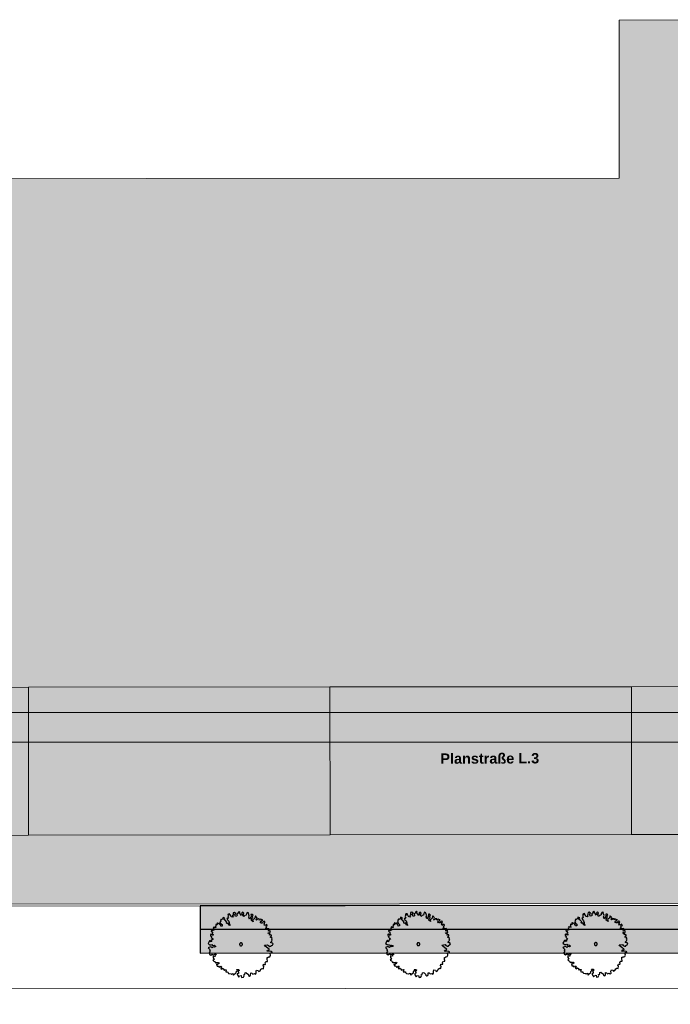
# Model space of a CAD drawing. Header units: metres. Extents: x -5203299 to 2078834, y 245743 to 5816291.
# Tile 241 of 256: x 366498 to 366553, y 5814308 to 5814392. Entities that reach past the tile are written whole.
import ezdxf

# ---------------------------------------------------------------- set-up
doc = ezdxf.new("R2010")
doc.units = ezdxf.units.M
doc.header["$LTSCALE"] = 0.5
for name, color, linetype, lineweight in [('02.02_Nutzung. Gebäude-Wohnen. Neubau (Geschosswohnen)', 7, 'Continuous', 9), ('03.10_Nutzung. Baufeld-Wohnen', 7, 'Continuous', 9), ('70 -74 Zeichnungsblatt- 4 Plankopf Linie', 7, 'Continuous', 13), ('99.04_Erschließung_VP-S-Borde-Kantenstein', 7, 'Continuous', 25), ('Keine', 7, 'Continuous', 9)]:
    doc.layers.add(name, color=color, linetype=linetype, lineweight=lineweight)
for name, color, linetype, lineweight, true_color in [('99.04_1.BA Verkehrsanlagen-Achse', 1, 'Continuous', 20, 0xff0000), ('99.04_1.BA Verkehrsanlagen-L-Straßennamen', 1, 'Continuous', 25, 0xff0000), ('99.04_Erschließung_VP-KRA_S-LP-Krampnitz 1.BA$0$S-Achse', 1, 'Continuous', 20, 0xff0000), ('99.04_Erschließung_VP-S-Achse', 1, 'Continuous', 20, 0xff0000), ('99.04_Erschließung_VP-S-Farben-Gehweg-Betonsteinpflaster', 7, 'Continuous', 25, 0xffd6a8), ('99.04_Erschließung_VP-S-Farben-Grünflächen', 7, 'Continuous', 25, 0xc2e687), ('S-Baum', 7, 'Continuous', 25, 0x4c994c)]:
    doc.layers.add(name, color=color, linetype=linetype, lineweight=lineweight, true_color=true_color)
doc.styles.add('Arial (bold)', font='arialbd.ttf')

# ---------------------------------------------------------------- blocks, each defined once
blk = doc.blocks.new('Gruppe-435')
at = {"layer": 'S-Baum', "flags": 128}
blk.add_lwpolyline([(-43.344, 107.849), (-43.412, 107.851), (-43.49, 107.873), (-43.489, 107.921), (-43.398, 108.006), (-43.355, 108.121), (-43.402, 108.142), (-43.4, 108.19), (-43.362, 108.248), (-43.436, 108.31), (-43.515, 108.301), (-43.503, 108.341), (-43.431, 108.446), (-43.42, 108.513), (-43.507, 108.536), (-43.605, 108.511), (-43.544, 108.616), (-43.688, 108.63), (-43.697, 108.709), (-43.597, 108.726), (-43.521, 108.723), (-43.526, 108.831), (-43.505, 108.858), (-43.592, 108.881), (-43.673, 108.836), (-43.67, 108.912), (-43.588, 108.989), (-43.665, 109.051), (-43.745, 109.033), (-43.822, 109.036), (-43.921, 109.028), (-43.899, 109.098), (-43.818, 109.132), (-43.895, 109.205), (-43.824, 109.291), (-43.755, 109.317), (-43.811, 109.347), (-43.809, 109.415), (-43.898, 109.37), (-43.987, 109.325), (-44.055, 109.415), (-43.975, 109.451), (-44.041, 109.482), (-43.999, 109.568), (-43.976, 109.655), (-44.063, 109.678), (-44.145, 109.613), (-44.187, 109.535), (-44.274, 109.538), (-44.381, 109.581), (-44.3, 109.618), (-44.376, 109.7), (-44.258, 109.696), (-44.227, 109.771), (-44.167, 109.789), (-44.273, 109.824), (-44.343, 109.854), (-44.401, 109.797), (-44.461, 109.791), (-44.43, 109.866), (-44.526, 109.88), (-44.585, 109.882), (-44.627, 109.824), (-44.677, 109.778), (-44.734, 109.828), (-44.673, 109.885), (-44.631, 109.943), (-44.696, 110.042), (-44.781, 110.132), (-44.813, 110.094), (-44.838, 109.939), (-44.929, 109.863), (-45.018, 109.809), (-44.964, 109.641), (-45.116, 109.753), (-45.083, 109.899), (-45.011, 110.004), (-45.064, 110.133), (-44.985, 110.199), (-45.07, 110.269), (-45.158, 110.272), (-45.142, 110.156), (-45.166, 110.038), (-45.288, 109.867), (-45.341, 110.044), (-45.298, 110.141), (-45.371, 110.348), (-45.358, 110.395), (-45.475, 110.43), (-45.536, 110.325), (-45.56, 110.198), (-45.668, 110.162), (-45.77, 110.078), (-45.826, 110.179), (-45.769, 110.361), (-45.854, 110.443), (-45.955, 110.387), (-45.91, 110.289), (-45.963, 110.164), (-46.065, 110.312), (-46.131, 110.385), (-46.1, 110.452), (-46.166, 110.513), (-46.245, 110.437), (-46.259, 110.349), (-46.377, 110.294), (-46.292, 110.212), (-46.375, 110.119), (-46.472, 110.094), (-46.514, 110.247), (-46.517, 110.251), (-46.443, 110.344), (-46.568, 110.436), (-46.657, 110.402), (-46.671, 110.295), (-46.663, 110.208), (-46.736, 110.159), (-46.666, 110.109), (-46.72, 110.031), (-46.843, 110.067), (-46.898, 110.196), (-46.977, 110.227), (-46.934, 110.304), (-47.051, 110.297), (-47.103, 110.251), (-47.087, 110.151), (-47.11, 110.064), (-47.062, 109.966), (-47.114, 109.92), (-47.191, 109.911), (-47.138, 109.802), (-47.034, 109.702), (-46.988, 109.554), (-46.984, 109.426), (-46.908, 109.316), (-47.034, 109.369), (-47.068, 109.537), (-47.149, 109.48), (-47.263, 109.543), (-47.193, 109.609), (-47.324, 109.749), (-47.457, 109.833), (-47.357, 109.957), (-47.51, 110.01), (-47.533, 109.915), (-47.636, 109.819), (-47.691, 109.869), (-47.745, 109.763), (-47.676, 109.704), (-47.777, 109.648), (-47.723, 109.511), (-47.59, 109.407), (-47.603, 109.28), (-47.711, 109.264), (-47.739, 109.373), (-47.849, 109.535), (-47.911, 109.466), (-47.997, 109.528), (-48.045, 109.51), (-48.01, 109.382), (-48.07, 109.375), (-48.137, 109.406), (-48.139, 109.338), (-48.142, 109.259), (-48.182, 109.224), (-48.097, 109.153), (-48.225, 109.137), (-48.291, 109.207), (-48.342, 109.102), (-48.295, 109.06), (-48.288, 108.933), (-48.429, 108.878), (-48.415, 108.949), (-48.485, 108.968), (-48.527, 108.825), (-48.461, 108.783), (-48.377, 108.673), (-48.438, 108.627), (-48.352, 108.573), (-48.363, 108.497), (-48.481, 108.501), (-48.526, 108.61), (-48.587, 108.553), (-48.579, 108.465), (-48.493, 108.402), (-48.525, 108.316), (-48.439, 108.245), (-48.355, 108.135), (-48.383, 108.147), (-48.483, 108.119), (-48.488, 107.983), (-48.568, 107.947), (-48.546, 108.014), (-48.612, 108.064), (-48.653, 108.037), (-48.777, 107.798), (-48.653, 107.706), (-48.517, 107.69), (-48.457, 107.719), (-48.403, 107.638), (-48.283, 107.662), (-48.189, 107.622), (-48.132, 107.55), (-48.241, 107.505), (-48.356, 107.538), (-48.438, 107.444), (-48.496, 107.486), (-48.582, 107.528), (-48.789, 107.445), (-48.696, 107.345), (-48.611, 107.263), (-48.67, 107.197), (-48.616, 107.128), (-48.696, 107.014), (-48.671, 106.915), (-48.558, 106.832), (-48.448, 106.907), (-48.342, 106.855), (-48.222, 106.899), (-48.133, 106.925), (-48.087, 106.866), (-48.225, 106.803), (-48.168, 106.742), (-48.239, 106.713), (-48.363, 106.737), (-48.368, 106.602), (-48.276, 106.463), (-48.375, 106.387), (-48.289, 106.324), (-48.214, 106.285), (-48.178, 106.185), (-48.118, 106.211), (-47.991, 106.19), (-47.923, 106.176), (-47.894, 106.204), (-47.828, 106.145), (-47.979, 106.031), (-48.066, 106.074), (-48.021, 105.897), (-47.905, 105.893), (-47.86, 105.804), (-47.751, 105.828), (-47.718, 105.895), (-47.633, 105.804), (-47.704, 105.711), (-47.705, 105.699), (-47.63, 105.64), (-47.56, 105.714), (-47.444, 105.634), (-47.457, 105.575), (-47.399, 105.525), (-47.369, 105.58), (-47.242, 105.587), (-47.296, 105.402), (-47.2, 105.399), (-47.101, 105.396), (-47.083, 105.339), (-47.045, 105.278), (-46.998, 105.265), (-46.843, 105.232), (-46.824, 105.203), (-46.804, 105.222), (-46.695, 105.275), (-46.67, 105.166), (-46.632, 105.117), (-46.569, 105.222), (-46.419, 105.316), (-46.415, 105.412), (-46.304, 105.536), (-46.372, 105.606), (-46.214, 105.601), (-46.14, 105.53), (-46.279, 105.436), (-46.221, 105.397), (-46.225, 105.278), (-46.314, 105.242), (-46.3, 105.145), (-46.262, 105.104), (-46.187, 104.974), (-46.124, 105.06), (-45.979, 105.095), (-45.945, 104.927), (-45.788, 104.952), (-45.745, 105.078), (-45.762, 105.147), (-45.673, 105.183), (-45.648, 105.327), (-45.58, 105.344), (-45.522, 105.303), (-45.389, 105.21), (-45.361, 105.113), (-45.295, 105.052), (-45.215, 105.08), (-45.184, 105.167), (-45.17, 105.322), (-45.091, 105.308), (-45.007, 105.217), (-44.869, 105.264), (-44.772, 105.201), (-44.71, 105.286), (-44.724, 105.454), (-44.684, 105.56), (-44.566, 105.536), (-44.493, 105.435), (-44.392, 105.491), (-44.319, 105.635), (-44.209, 105.7), (-44.111, 105.676), (-44.084, 105.89), (-44.123, 105.9), (-44.09, 106.046), (-44.031, 106.044), (-43.955, 106.033), (-43.934, 106.061), (-43.934, 106.069), (-43.967, 106.178), (-43.895, 106.294), (-43.858, 106.282), (-43.759, 106.29), (-43.757, 106.349), (-43.802, 106.447), (-43.787, 106.622), (-43.756, 106.621), (-43.687, 106.666), (-43.639, 106.656), (-43.559, 106.682), (-43.498, 106.807), (-43.54, 106.995), (-43.431, 107.04), (-43.373, 106.99), (-43.37, 107.077), (-43.437, 107.119), (-43.614, 107.145), (-43.751, 107.118), (-43.797, 107.179), (-43.755, 107.237), (-43.619, 107.253), (-43.608, 107.329), (-43.73, 107.401), (-43.959, 107.587), (-44.016, 107.656), (-43.751, 107.704), (-43.674, 107.625), (-43.569, 107.562), (-43.452, 107.569), (-43.459, 107.626), (-43.459, 107.626), (-43.342, 107.67), (-43.29, 107.768)], close=True, dxfattribs=at)
at = {"layer": 'S-Baum'}
blk.add_rational_spline([(-46.033, 107.618), (-46.271, 107.681), (-46.207, 107.919), (-45.969, 107.855), (-45.731, 107.792), (-45.795, 107.554), (-46.033, 107.618)], [1, 0.333333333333, 0.333333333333, 1, 0.333333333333, 0.333333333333, 1], degree=3, knots=[0, 0, 0, 0, 0.5, 0.5, 0.5, 1, 1, 1, 1], dxfattribs=at)
blk = doc.blocks.new('Gruppe-436')
at = {"layer": 'S-Baum', "flags": 128}
blk.add_lwpolyline([(-58.344, 107.836), (-58.412, 107.838), (-58.49, 107.861), (-58.489, 107.909), (-58.398, 107.993), (-58.355, 108.108), (-58.402, 108.129), (-58.4, 108.177), (-58.362, 108.236), (-58.436, 108.297), (-58.515, 108.289), (-58.503, 108.328), (-58.431, 108.433), (-58.42, 108.501), (-58.507, 108.523), (-58.605, 108.498), (-58.544, 108.604), (-58.688, 108.617), (-58.697, 108.697), (-58.597, 108.713), (-58.521, 108.711), (-58.526, 108.818), (-58.505, 108.846), (-58.592, 108.869), (-58.673, 108.823), (-58.67, 108.9), (-58.588, 108.976), (-58.665, 109.038), (-58.745, 109.021), (-58.822, 109.023), (-58.921, 109.016), (-58.899, 109.086), (-58.818, 109.12), (-58.895, 109.193), (-58.824, 109.278), (-58.755, 109.304), (-58.811, 109.334), (-58.809, 109.402), (-58.898, 109.357), (-58.987, 109.312), (-59.055, 109.402), (-58.975, 109.439), (-59.041, 109.469), (-58.999, 109.556), (-58.976, 109.643), (-59.063, 109.665), (-59.145, 109.6), (-59.187, 109.522), (-59.274, 109.525), (-59.381, 109.569), (-59.3, 109.606), (-59.376, 109.687), (-59.258, 109.683), (-59.227, 109.759), (-59.167, 109.776), (-59.273, 109.811), (-59.343, 109.842), (-59.401, 109.784), (-59.461, 109.778), (-59.43, 109.853), (-59.526, 109.868), (-59.585, 109.87), (-59.627, 109.812), (-59.677, 109.765), (-59.734, 109.815), (-59.673, 109.873), (-59.631, 109.931), (-59.696, 110.029), (-59.781, 110.12), (-59.813, 110.081), (-59.838, 109.926), (-59.929, 109.85), (-60.018, 109.797), (-59.964, 109.628), (-60.116, 109.741), (-60.083, 109.887), (-60.011, 109.992), (-60.064, 110.121), (-59.985, 110.186), (-60.07, 110.257), (-60.158, 110.26), (-60.142, 110.143), (-60.166, 110.025), (-60.288, 109.854), (-60.341, 110.031), (-60.298, 110.129), (-60.371, 110.335), (-60.358, 110.383), (-60.475, 110.418), (-60.536, 110.312), (-60.56, 110.186), (-60.668, 110.15), (-60.77, 110.066), (-60.826, 110.167), (-60.769, 110.348), (-60.854, 110.431), (-60.955, 110.375), (-60.91, 110.277), (-60.963, 110.151), (-61.065, 110.299), (-61.131, 110.372), (-61.1, 110.439), (-61.166, 110.501), (-61.245, 110.424), (-61.259, 110.337), (-61.377, 110.281), (-61.292, 110.199), (-61.375, 110.106), (-61.472, 110.081), (-61.514, 110.235), (-61.517, 110.238), (-61.443, 110.332), (-61.568, 110.424), (-61.657, 110.39), (-61.671, 110.283), (-61.663, 110.195), (-61.736, 110.146), (-61.666, 110.096), (-61.72, 110.019), (-61.843, 110.054), (-61.898, 110.183), (-61.977, 110.214), (-61.934, 110.292), (-62.051, 110.284), (-62.103, 110.238), (-62.087, 110.139), (-62.11, 110.052), (-62.062, 109.954), (-62.114, 109.908), (-62.191, 109.899), (-62.138, 109.789), (-62.034, 109.69), (-61.988, 109.541), (-61.984, 109.414), (-61.908, 109.304), (-62.034, 109.356), (-62.068, 109.524), (-62.149, 109.467), (-62.263, 109.531), (-62.193, 109.596), (-62.324, 109.736), (-62.457, 109.82), (-62.357, 109.944), (-62.51, 109.997), (-62.533, 109.902), (-62.636, 109.806), (-62.691, 109.856), (-62.745, 109.751), (-62.676, 109.692), (-62.777, 109.636), (-62.723, 109.498), (-62.59, 109.395), (-62.603, 109.268), (-62.711, 109.252), (-62.739, 109.36), (-62.849, 109.522), (-62.911, 109.454), (-62.997, 109.516), (-63.045, 109.498), (-63.01, 109.369), (-63.07, 109.363), (-63.137, 109.393), (-63.139, 109.325), (-63.142, 109.246), (-63.182, 109.211), (-63.097, 109.14), (-63.225, 109.125), (-63.29, 109.195), (-63.342, 109.089), (-63.295, 109.048), (-63.288, 108.92), (-63.429, 108.866), (-63.415, 108.936), (-63.485, 108.955), (-63.527, 108.812), (-63.461, 108.771), (-63.377, 108.66), (-63.438, 108.614), (-63.352, 108.56), (-63.363, 108.484), (-63.481, 108.488), (-63.526, 108.597), (-63.587, 108.54), (-63.579, 108.452), (-63.493, 108.39), (-63.525, 108.303), (-63.439, 108.232), (-63.355, 108.122), (-63.383, 108.134), (-63.483, 108.106), (-63.488, 107.971), (-63.568, 107.934), (-63.546, 108.001), (-63.612, 108.051), (-63.653, 108.025), (-63.777, 107.785), (-63.653, 107.694), (-63.517, 107.678), (-63.457, 107.707), (-63.403, 107.626), (-63.283, 107.65), (-63.189, 107.61), (-63.132, 107.537), (-63.241, 107.493), (-63.356, 107.525), (-63.438, 107.432), (-63.496, 107.473), (-63.582, 107.516), (-63.789, 107.432), (-63.696, 107.333), (-63.611, 107.251), (-63.67, 107.185), (-63.616, 107.115), (-63.696, 107.002), (-63.671, 106.902), (-63.558, 106.819), (-63.448, 106.894), (-63.342, 106.843), (-63.222, 106.887), (-63.133, 106.912), (-63.087, 106.854), (-63.225, 106.791), (-63.167, 106.729), (-63.239, 106.701), (-63.363, 106.725), (-63.368, 106.589), (-63.276, 106.45), (-63.375, 106.374), (-63.289, 106.312), (-63.214, 106.273), (-63.178, 106.172), (-63.118, 106.199), (-62.991, 106.177), (-62.923, 106.164), (-62.894, 106.191), (-62.828, 106.132), (-62.979, 106.018), (-63.066, 106.061), (-63.021, 105.884), (-62.905, 105.88), (-62.86, 105.791), (-62.751, 105.816), (-62.718, 105.882), (-62.633, 105.792), (-62.704, 105.698), (-62.705, 105.687), (-62.63, 105.628), (-62.56, 105.702), (-62.444, 105.621), (-62.457, 105.562), (-62.399, 105.512), (-62.369, 105.568), (-62.242, 105.575), (-62.296, 105.39), (-62.2, 105.387), (-62.101, 105.383), (-62.083, 105.326), (-62.045, 105.265), (-61.998, 105.252), (-61.843, 105.219), (-61.824, 105.19), (-61.804, 105.209), (-61.695, 105.262), (-61.67, 105.154), (-61.632, 105.104), (-61.569, 105.21), (-61.419, 105.304), (-61.415, 105.4), (-61.304, 105.523), (-61.372, 105.593), (-61.214, 105.588), (-61.14, 105.518), (-61.279, 105.423), (-61.221, 105.385), (-61.225, 105.266), (-61.314, 105.229), (-61.3, 105.133), (-61.262, 105.092), (-61.187, 104.962), (-61.124, 105.047), (-60.979, 105.082), (-60.945, 104.914), (-60.788, 104.94), (-60.745, 105.066), (-60.762, 105.134), (-60.673, 105.171), (-60.648, 105.314), (-60.58, 105.332), (-60.522, 105.29), (-60.389, 105.198), (-60.361, 105.101), (-60.295, 105.039), (-60.215, 105.068), (-60.184, 105.154), (-60.17, 105.309), (-60.091, 105.295), (-60.007, 105.205), (-59.869, 105.251), (-59.772, 105.188), (-59.71, 105.274), (-59.724, 105.441), (-59.684, 105.547), (-59.566, 105.524), (-59.493, 105.422), (-59.392, 105.478), (-59.319, 105.623), (-59.209, 105.687), (-59.111, 105.664), (-59.084, 105.878), (-59.123, 105.888), (-59.09, 106.034), (-59.031, 106.032), (-58.955, 106.021), (-58.934, 106.048), (-58.934, 106.057), (-58.967, 106.165), (-58.895, 106.282), (-58.858, 106.269), (-58.759, 106.277), (-58.757, 106.336), (-58.802, 106.434), (-58.787, 106.609), (-58.756, 106.608), (-58.687, 106.654), (-58.639, 106.644), (-58.559, 106.669), (-58.498, 106.794), (-58.54, 106.983), (-58.431, 107.027), (-58.373, 106.977), (-58.37, 107.065), (-58.437, 107.106), (-58.614, 107.132), (-58.751, 107.106), (-58.797, 107.167), (-58.755, 107.225), (-58.619, 107.24), (-58.608, 107.316), (-58.73, 107.388), (-58.959, 107.574), (-59.016, 107.644), (-58.751, 107.691), (-58.674, 107.612), (-58.569, 107.549), (-58.452, 107.557), (-58.459, 107.614), (-58.459, 107.614), (-58.341, 107.658), (-58.29, 107.755)], close=True, dxfattribs=at)
at = {"layer": 'S-Baum'}
blk.add_rational_spline([(-61.033, 107.605), (-61.271, 107.669), (-61.207, 107.907), (-60.969, 107.843), (-60.731, 107.779), (-60.795, 107.541), (-61.033, 107.605)], [1, 0.333333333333, 0.333333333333, 1, 0.333333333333, 0.333333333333, 1], degree=3, knots=[0, 0, 0, 0, 0.5, 0.5, 0.5, 1, 1, 1, 1], dxfattribs=at)
blk = doc.blocks.new('Gruppe-437')
at = {"layer": 'S-Baum', "flags": 128}
blk.add_lwpolyline([(-73.344, 107.823), (-73.412, 107.826), (-73.49, 107.848), (-73.489, 107.896), (-73.398, 107.981), (-73.355, 108.095), (-73.402, 108.117), (-73.4, 108.165), (-73.362, 108.223), (-73.436, 108.285), (-73.515, 108.276), (-73.503, 108.315), (-73.431, 108.421), (-73.42, 108.488), (-73.507, 108.511), (-73.604, 108.486), (-73.544, 108.591), (-73.688, 108.605), (-73.697, 108.684), (-73.597, 108.701), (-73.521, 108.698), (-73.526, 108.806), (-73.505, 108.833), (-73.592, 108.856), (-73.673, 108.811), (-73.67, 108.887), (-73.588, 108.963), (-73.665, 109.025), (-73.745, 109.008), (-73.822, 109.011), (-73.921, 109.003), (-73.899, 109.073), (-73.818, 109.107), (-73.895, 109.18), (-73.824, 109.266), (-73.755, 109.292), (-73.811, 109.322), (-73.809, 109.39), (-73.898, 109.344), (-73.987, 109.299), (-74.055, 109.389), (-73.975, 109.426), (-74.041, 109.457), (-73.999, 109.543), (-73.976, 109.63), (-74.063, 109.653), (-74.145, 109.588), (-74.187, 109.51), (-74.274, 109.513), (-74.38, 109.556), (-74.3, 109.593), (-74.376, 109.675), (-74.258, 109.671), (-74.227, 109.746), (-74.167, 109.764), (-74.273, 109.799), (-74.343, 109.829), (-74.401, 109.772), (-74.461, 109.765), (-74.43, 109.841), (-74.526, 109.855), (-74.585, 109.857), (-74.627, 109.799), (-74.677, 109.753), (-74.734, 109.803), (-74.673, 109.86), (-74.631, 109.918), (-74.696, 110.017), (-74.781, 110.107), (-74.813, 110.069), (-74.838, 109.914), (-74.929, 109.838), (-75.018, 109.784), (-74.964, 109.615), (-75.116, 109.728), (-75.083, 109.874), (-75.011, 109.979), (-75.064, 110.108), (-74.985, 110.174), (-75.07, 110.244), (-75.158, 110.247), (-75.142, 110.131), (-75.166, 110.013), (-75.288, 109.841), (-75.341, 110.019), (-75.298, 110.116), (-75.371, 110.322), (-75.358, 110.37), (-75.475, 110.405), (-75.536, 110.3), (-75.56, 110.173), (-75.668, 110.137), (-75.77, 110.053), (-75.826, 110.154), (-75.769, 110.336), (-75.854, 110.418), (-75.955, 110.362), (-75.91, 110.264), (-75.963, 110.139), (-76.065, 110.287), (-76.131, 110.359), (-76.1, 110.426), (-76.166, 110.488), (-76.245, 110.411), (-76.259, 110.324), (-76.377, 110.269), (-76.292, 110.187), (-76.375, 110.093), (-76.472, 110.068), (-76.514, 110.222), (-76.517, 110.225), (-76.443, 110.319), (-76.568, 110.411), (-76.657, 110.377), (-76.671, 110.27), (-76.663, 110.182), (-76.736, 110.134), (-76.666, 110.083), (-76.72, 110.006), (-76.843, 110.041), (-76.898, 110.17), (-76.977, 110.201), (-76.934, 110.279), (-77.051, 110.272), (-77.103, 110.226), (-77.087, 110.126), (-77.109, 110.039), (-77.062, 109.941), (-77.114, 109.895), (-77.191, 109.886), (-77.138, 109.777), (-77.034, 109.677), (-76.988, 109.528), (-76.984, 109.401), (-76.908, 109.291), (-77.034, 109.343), (-77.068, 109.511), (-77.149, 109.455), (-77.263, 109.518), (-77.193, 109.584), (-77.324, 109.724), (-77.457, 109.808), (-77.357, 109.931), (-77.51, 109.985), (-77.533, 109.889), (-77.636, 109.794), (-77.691, 109.844), (-77.745, 109.738), (-77.676, 109.679), (-77.777, 109.623), (-77.723, 109.486), (-77.59, 109.382), (-77.603, 109.255), (-77.711, 109.239), (-77.739, 109.347), (-77.849, 109.51), (-77.911, 109.441), (-77.997, 109.503), (-78.045, 109.485), (-78.01, 109.357), (-78.07, 109.35), (-78.137, 109.381), (-78.139, 109.313), (-78.142, 109.234), (-78.182, 109.198), (-78.097, 109.128), (-78.225, 109.112), (-78.29, 109.182), (-78.342, 109.076), (-78.295, 109.035), (-78.288, 108.908), (-78.429, 108.853), (-78.415, 108.923), (-78.485, 108.943), (-78.527, 108.8), (-78.461, 108.758), (-78.377, 108.648), (-78.438, 108.602), (-78.352, 108.548), (-78.363, 108.472), (-78.481, 108.476), (-78.526, 108.585), (-78.587, 108.527), (-78.579, 108.439), (-78.493, 108.377), (-78.525, 108.291), (-78.439, 108.22), (-78.355, 108.109), (-78.383, 108.122), (-78.483, 108.094), (-78.488, 107.958), (-78.568, 107.921), (-78.546, 107.989), (-78.612, 108.039), (-78.653, 108.012), (-78.777, 107.773), (-78.653, 107.681), (-78.517, 107.665), (-78.457, 107.694), (-78.403, 107.613), (-78.283, 107.637), (-78.189, 107.597), (-78.132, 107.525), (-78.241, 107.48), (-78.356, 107.512), (-78.438, 107.419), (-78.496, 107.461), (-78.582, 107.503), (-78.789, 107.42), (-78.696, 107.32), (-78.611, 107.238), (-78.67, 107.172), (-78.616, 107.103), (-78.696, 106.989), (-78.671, 106.889), (-78.558, 106.806), (-78.448, 106.882), (-78.342, 106.83), (-78.222, 106.874), (-78.133, 106.899), (-78.087, 106.841), (-78.225, 106.778), (-78.167, 106.717), (-78.239, 106.688), (-78.363, 106.712), (-78.368, 106.576), (-78.276, 106.437), (-78.375, 106.362), (-78.289, 106.299), (-78.214, 106.26), (-78.178, 106.16), (-78.118, 106.186), (-77.991, 106.165), (-77.923, 106.151), (-77.894, 106.178), (-77.828, 106.12), (-77.979, 106.006), (-78.066, 106.048), (-78.021, 105.871), (-77.905, 105.868), (-77.86, 105.778), (-77.751, 105.803), (-77.718, 105.87), (-77.633, 105.779), (-77.704, 105.685), (-77.705, 105.674), (-77.63, 105.615), (-77.56, 105.689), (-77.444, 105.609), (-77.457, 105.55), (-77.399, 105.5), (-77.369, 105.555), (-77.242, 105.562), (-77.296, 105.377), (-77.2, 105.374), (-77.101, 105.371), (-77.083, 105.313), (-77.045, 105.253), (-76.998, 105.24), (-76.843, 105.206), (-76.824, 105.177), (-76.804, 105.197), (-76.695, 105.249), (-76.67, 105.141), (-76.632, 105.092), (-76.569, 105.197), (-76.419, 105.291), (-76.415, 105.387), (-76.304, 105.511), (-76.372, 105.581), (-76.214, 105.575), (-76.14, 105.505), (-76.279, 105.411), (-76.221, 105.372), (-76.225, 105.253), (-76.314, 105.217), (-76.3, 105.12), (-76.262, 105.079), (-76.187, 104.949), (-76.124, 105.035), (-75.979, 105.07), (-75.945, 104.901), (-75.788, 104.927), (-75.745, 105.053), (-75.762, 105.122), (-75.673, 105.158), (-75.648, 105.302), (-75.58, 105.319), (-75.522, 105.278), (-75.389, 105.185), (-75.361, 105.088), (-75.295, 105.027), (-75.215, 105.055), (-75.184, 105.142), (-75.17, 105.297), (-75.091, 105.283), (-75.007, 105.192), (-74.869, 105.238), (-74.772, 105.176), (-74.71, 105.261), (-74.724, 105.429), (-74.684, 105.535), (-74.566, 105.511), (-74.493, 105.41), (-74.392, 105.466), (-74.319, 105.61), (-74.209, 105.674), (-74.111, 105.651), (-74.084, 105.865), (-74.123, 105.875), (-74.09, 106.021), (-74.031, 106.019), (-73.955, 106.008), (-73.934, 106.036), (-73.934, 106.044), (-73.967, 106.153), (-73.895, 106.269), (-73.858, 106.257), (-73.759, 106.265), (-73.757, 106.324), (-73.802, 106.422), (-73.787, 106.596), (-73.756, 106.595), (-73.687, 106.641), (-73.639, 106.631), (-73.559, 106.657), (-73.498, 106.782), (-73.54, 106.97), (-73.431, 107.014), (-73.373, 106.964), (-73.37, 107.052), (-73.437, 107.094), (-73.614, 107.12), (-73.751, 107.093), (-73.797, 107.154), (-73.755, 107.212), (-73.619, 107.227), (-73.608, 107.303), (-73.73, 107.375), (-73.959, 107.561), (-74.016, 107.631), (-73.751, 107.679), (-73.674, 107.6), (-73.569, 107.537), (-73.452, 107.544), (-73.459, 107.601), (-73.459, 107.601), (-73.341, 107.645), (-73.29, 107.742)], close=True, dxfattribs=at)
at = {"layer": 'S-Baum'}
blk.add_rational_spline([(-76.033, 107.592), (-76.271, 107.656), (-76.207, 107.894), (-75.969, 107.83), (-75.731, 107.767), (-75.795, 107.529), (-76.033, 107.592)], [1, 0.333333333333, 0.333333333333, 1, 0.333333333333, 0.333333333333, 1], degree=3, knots=[0, 0, 0, 0, 0.5, 0.5, 0.5, 1, 1, 1, 1], dxfattribs=at)
blk = doc.blocks.new('_23-07-06_Massenplan_TB_Weiterführende Schule (3D)')
at = {"layer": '02.02_Nutzung. Gebäude-Wohnen. Neubau (Geschosswohnen)', "linetype": 'Continuous', "lineweight": 0, "true_color": 0xff6666}
for points in [[(-93.983, 129.446), (-118.983, 129.425), (-118.972, 116.925), (-93.972, 116.946)], [(-68.483, 129.468), (-93.983, 129.446), (-93.972, 116.946), (-68.472, 116.968)], [(-42.983, 129.489), (-68.483, 129.468), (-68.472, 116.968), (-42.972, 116.989)], [(-17.483, 129.51), (-42.983, 129.489), (-42.972, 116.989), (-17.472, 117.01)]]:
    blk.add_hatch(color=11, dxfattribs=at).paths.add_polyline_path(points)
at = {"layer": '03.10_Nutzung. Baufeld-Wohnen', "linetype": 'Continuous', "lineweight": 0, "true_color": 0xf1aba7, "transparency": 33554636}
blk.add_hatch(color=21, dxfattribs=at).paths.add_polyline_path([(-163.869, 172.388), (-163.819, 112.888), (-163.817, 111.038), (4.883, 111.179), (4.878, 117.029), (5.028, 117.029), (4.97, 185.881), (-44.014, 185.838), (-44.019, 172.488)])
at = {"layer": '99.04_Erschließung_VP-S-Farben-Gehweg-Betonsteinpflaster', "linetype": 'Continuous', "lineweight": 0, "true_color": 0xffd6a8}
blk.add_hatch(color=41, dxfattribs=at).paths.add_polyline_path([(5.035, 109.029), (5.033, 111.029), (-79.467, 110.958), (-79.465, 108.958)])
at = {"layer": '99.04_Erschließung_VP-S-Farben-Grünflächen', "linetype": 'Continuous', "lineweight": 0, "true_color": 0xc2e687}
blk.add_hatch(color=71, dxfattribs=at).paths.add_polyline_path([(5.036, 107.029), (5.035, 109.029), (-79.465, 108.958), (-79.464, 106.958)])
at = {"layer": '02.02_Nutzung. Gebäude-Wohnen. Neubau (Geschosswohnen)', "flags": 128}
for points in [[(-93.983, 129.446), (-118.983, 129.425), (-118.972, 116.925), (-93.972, 116.946)], [(-68.483, 129.468), (-93.983, 129.446), (-93.972, 116.946), (-68.472, 116.968)], [(-42.983, 129.489), (-68.483, 129.468), (-68.472, 116.968), (-42.972, 116.989)], [(-17.483, 129.51), (-42.983, 129.489), (-42.972, 116.989), (-17.472, 117.01)]]:
    blk.add_lwpolyline(points, close=True, dxfattribs=at)
at = {"layer": '03.10_Nutzung. Baufeld-Wohnen', "flags": 128}
blk.add_lwpolyline([(-163.869, 172.388), (-163.819, 112.888), (-163.817, 111.038), (4.883, 111.179), (4.878, 117.029), (5.028, 117.029), (4.97, 185.881), (-44.014, 185.838), (-44.019, 172.488)], close=True, dxfattribs=at)
at = {"layer": '99.04_1.BA Verkehrsanlagen-Achse', "linetype": 'Continuous', "lineweight": 20}
blk.add_line((14.289, 104.037), (-224.461, 103.837), dxfattribs=at)
at = {"layer": '99.04_Erschließung_VP-KRA_S-LP-Krampnitz 1.BA$0$S-Achse', "linetype": 'Continuous'}
blk.add_line((14.289, 104.037), (-224.461, 103.837), dxfattribs=at)
at = {"layer": '99.04_Erschließung_VP-S-Achse', "linetype": 'Continuous'}
blk.add_line((14.289, 104.037), (-224.461, 103.837), dxfattribs=at)
at = {"layer": '99.04_Erschließung_VP-S-Borde-Kantenstein', "lineweight": 9}
for p, q in [((5.033, 111.029), (-163.967, 110.888)), ((-79.464, 106.958), (-79.467, 110.958)), ((5.035, 109.029), (-79.465, 108.958))]:
    blk.add_line(p, q, dxfattribs=at)
at = {"layer": '99.04_Erschließung_VP-S-Farben-Gehweg-Betonsteinpflaster', "flags": 128}
blk.add_lwpolyline([(5.035, 109.029), (5.033, 111.029), (-79.467, 110.958), (-79.465, 108.958)], close=True, dxfattribs=at)
at = {"layer": '99.04_Erschließung_VP-S-Farben-Grünflächen', "flags": 128}
blk.add_lwpolyline([(5.036, 107.029), (5.035, 109.029), (-79.465, 108.958), (-79.464, 106.958)], close=True, dxfattribs=at)
at = {"layer": 'S-Baum'}
for name in ['Gruppe-437', 'Gruppe-436', 'Gruppe-435']:
    blk.add_blockref(name, (0, 0), dxfattribs=at)
at = {"layer": '99.04_1.BA Verkehrsanlagen-L-Straßennamen', "insert": (-54.966, 123.421), "char_height": 0.875, "width": 9.59905, "attachment_point": 5, "rotation": 0.23287, "line_spacing_factor": 1.012097, "style": 'Arial (bold)'}
blk.add_mtext('Planstraße L.3', dxfattribs=at)
blk = doc.blocks.new('Plankopf')
at = {"layer": '70 -74 Zeichnungsblatt- 4 Plankopf Linie', "transparency": 33554687, "flags": 128}
for points in [[(-0.5945, 0.4205), (0.5945, 0.4205), (0.5945, -0.4205), (-0.5945, -0.4205)], [(-0.5745, -0.4155), (-0.5745, 0.4155), (0.5895, 0.4155), (0.5895, -0.4155)]]:
    blk.add_lwpolyline(points, close=True, dxfattribs=at)
at = {"layer": '70 -74 Zeichnungsblatt- 4 Plankopf Linie', "color": 0, "flags": 1}
for tag in ['AR_Genehmigt_-_Datum', 'Auto_Generate_Page_Number', 'Auto_Total_Num_Sheets', 'Architekt', 'Architekt_Zusatz_-1-', 'Current_Plot_Date', 'Scale', 'Sheet_Number', 'Sheet_Title', 'Teil', 'Gewerk', 'Total_Num_Sheets', 'Tragwerksplanung', 'Tragwerksplanung_Zusatz_-1-', 'Geschäftszeichen', 'Zone', 'Zone', 'Zone', 'Zone', 'Zone', 'Status', 'TGA', 'TGA_Zusatz_-1-', 'Zone', 'Number', 'Publish_Date', 'Number', 'Publish_Date', 'Number', 'Publish_Date', 'Number', 'Publish_Date', 'Number', 'Publish_Date', 'Planungsgrundlagen', 'Plot_Date_Format', 'BH_Genehmigt_-_Datum', 'Papiermaße', 'Ebene', 'Page_Number', 'Plannummer_Fachplaner', 'File_Name', 'File_Name_Include_Path', 'Projektname_Zusatz', 'Landschaftsarchitekt', 'Landschaftsarchitekten_Zusatz-1-', 'Höhe_üNHN', 'Leistungsphase', 'Number', 'Publish_Date', 'Recipients', 'Recipients', 'Recipients', 'Recipients', 'Recipients', 'Project_Date', 'Project_ID', 'Project_Name', 'Recipients', 'Date', 'Note', 'Date', 'Note', 'Date', 'Note', 'Date', 'Note', 'Date', 'Note', 'Format', 'Date', 'Date', 'Note']:
    blk.add_attdef(tag, (-0.5945, -0.4205), '', height=0.00018, dxfattribs=at)

msp = doc.modelspace()

# ---------------------------------------------------------------- block references
at = {"layer": 'Keine', "color": 1}
msp.add_blockref('_23-07-06_Massenplan_TB_Weiterführende Schule (3D)', (366592.803, 5814205.708), dxfattribs=at)

# ---------------------------------------------------------------- next in the draw order: block references
at = {"layer": '70 -74 Zeichnungsblatt- 4 Plankopf Linie', "xscale": 500, "yscale": 500, "zscale": 500}
msp.add_blockref('Plankopf', (366555.71, 5814122.76), dxfattribs=at)

doc.saveas('drawing.dxf')
